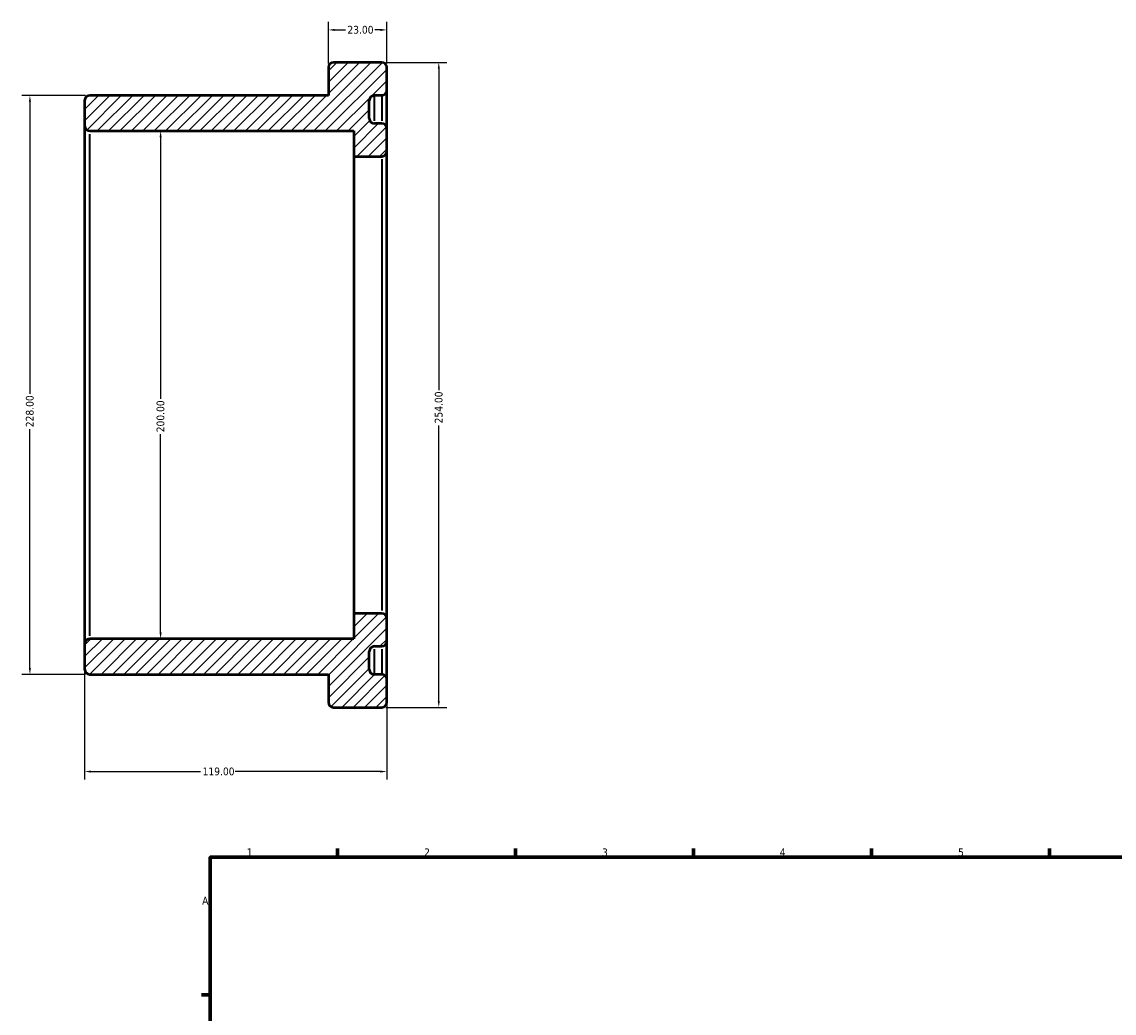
# Model space of a CAD drawing. Header units: millimetres. Extents: x -102 to 886, y -153 to 903.
# Tile 3 of 4: x -54 to 376, y 513 to 903. Entities that reach past the tile are written whole.
import ezdxf

# ---------------------------------------------------------------- set-up
doc = ezdxf.new("R2010")
doc.units = ezdxf.units.MM
for name, color, linetype, lineweight in [('Border (ANSI)', 7, 'Continuous', 70), ('Dimension (ANSI)', 7, 'Continuous', 25), ('Hatch (ANSI)', 7, 'Continuous', 18), ('Visible (ANSI)', 7, 'Continuous', 50), ('Visible Narrow (ANSI)', 7, 'Continuous', 35)]:
    doc.layers.add(name, color=color, linetype=linetype, lineweight=lineweight)
doc.styles.add('Note Text (ANSI)', font='tahoma.ttf')
doc.dimstyles.new('Default - mm (ANSI)', dxfattribs={"dimtxt": 3.048, "dimasz": 2.5, "dimexe": 3.175, "dimexo": 1.6002, "dimgap": 0.8, "dimtad": 0, "dimtoh": 1, "dimrnd": 1e-08, "dimzin": 4, "dimdsep": 46, "dimtxsty": 'Note Text (ANSI)', "dimcen": 0.09, "dimdle": 10, "dimclrd": 256, "dimclre": 256, "dimclrt": 256, "dimadec": 1, "dimazin": 1, "dimtfac": 1, "dimtofl": 0, "dimtmove": 0, "dimatfit": 3, "dimfxl": 1, "dimtolj": 1, "dimtzin": 4, "dimlwd": -1, "dimlwe": -1, "dimarcsym": 0})

# ---------------------------------------------------------------- blocks, each defined once
blk = doc.blocks.new('Borders Default Border')
at = {"layer": 'Border (ANSI)'}
for p, q in [((70.08, 574), (70.08, 577.45)), ((140.17, 574), (140.17, 577.45)), ((210.25, 574), (210.25, 577.45)), ((280.33, 574), (280.33, 577.45)), ((350.42, 574), (350.42, 577.45)), ((20, 519.75), (16.55, 519.75))]:
    blk.add_line(p, q, dxfattribs=at)
at = {"layer": 'Border (ANSI)', "flags": 128}
blk.add_lwpolyline([(20, 20), (20, 574), (821, 574), (821, 20), (20, 20)], dxfattribs=at)
at = {"layer": 'Border (ANSI)', "char_height": 3.05, "attachment_point": 7, "style": 'Note Text (ANSI)'}
for s, insert in [('1', (34.35, 574.4)), ('2', (104.2, 574.4)), ('3', (174.26, 574.34)), ('4', (244.23, 574.4)), ('5', (314.48, 574.34)), ('A', (16.78, 555.35))]:
    blk.add_mtext(s, dxfattribs=dict(at, insert=insert))
blk = doc.blocks.new('*D7')
at = {"layer": 'Defpoints', "color": 0, "transparency": 16777216}
for p in [(89.5, 668), (-29.5, 658), (-29.5, 607.73)]:
    blk.add_point(p, dxfattribs=at)
at = {"layer": 'Dimension (ANSI)', "transparency": 16777216}
for p, q in [((89.5, 666.4), (89.5, 604.55)), ((-29.5, 656.4), (-29.5, 604.55)), ((-27, 607.73), (16.16, 607.73)), ((87, 607.73), (29.84, 607.73))]:
    blk.add_line(p, q, dxfattribs=at)
for points in [[(-27, 608.14), (-27, 607.31), (-29.5, 607.73)], [(87, 608.14), (87, 607.31), (89.5, 607.73)]]:
    blk.add_solid(points, dxfattribs=at)
at = {"layer": 'Dimension (ANSI)', "transparency": 16777216, "insert": (16.96, 609.31), "char_height": 3.048, "attachment_point": 1, "style": 'Note Text (ANSI)'}
blk.add_mtext('\\A1;119.00', dxfattribs=at)
blk = doc.blocks.new('*D8')
at = {"layer": 'Defpoints', "color": 0, "transparency": 16777216}
for p in [(0.42, 860), (0.42, 660), (0.42, 660)]:
    blk.add_point(p, dxfattribs=at)
at = {"layer": 'Dimension (ANSI)', "transparency": 16777216}
for p, q in [((0.42, 857.5), (0.42, 754.46)), ((0.42, 662.5), (0.42, 740.54))]:
    blk.add_line(p, q, dxfattribs=at)
for points in [[(0, 857.5), (0.84, 857.5), (0.42, 860)], [(0, 662.5), (0.84, 662.5), (0.42, 660)]]:
    blk.add_solid(points, dxfattribs=at)
at = {"layer": 'Dimension (ANSI)', "transparency": 16777216, "insert": (-1.17, 741.34), "char_height": 3.048, "attachment_point": 1, "rotation": 90, "style": 'Note Text (ANSI)'}
blk.add_mtext('\\A1;200.00', dxfattribs=at)
blk = doc.blocks.new('*D9')
at = {"layer": 'Defpoints', "color": 0, "transparency": 16777216}
for p in [(89.5, 899.81), (66.5, 885), (89.5, 885)]:
    blk.add_point(p, dxfattribs=at)
at = {"layer": 'Dimension (ANSI)', "transparency": 16777216}
for p, q in [((66.5, 886.6), (66.5, 902.99)), ((69, 899.81), (73.18, 899.81)), ((87, 899.81), (84.82, 899.81)), ((89.5, 886.6), (89.5, 902.99))]:
    blk.add_line(p, q, dxfattribs=at)
for points in [[(69, 900.23), (69, 899.4), (66.5, 899.81)], [(87, 900.23), (87, 899.4), (89.5, 899.81)]]:
    blk.add_solid(points, dxfattribs=at)
at = {"layer": 'Dimension (ANSI)', "transparency": 16777216, "insert": (73.98, 901.4), "char_height": 3.048, "attachment_point": 1, "style": 'Note Text (ANSI)'}
blk.add_mtext('\\A1;23.00', dxfattribs=at)
blk = doc.blocks.new('*D10')
at = {"layer": 'Defpoints', "color": 0, "transparency": 16777216}
for p in [(87.5, 887), (87.5, 633), (109.97, 633)]:
    blk.add_point(p, dxfattribs=at)
at = {"layer": 'Dimension (ANSI)', "transparency": 16777216}
for p, q in [((89.1, 887), (113.15, 887)), ((109.97, 884.5), (109.97, 757.96)), ((109.97, 635.5), (109.97, 744.04)), ((89.1, 633), (113.15, 633))]:
    blk.add_line(p, q, dxfattribs=at)
for points in [[(109.56, 884.5), (110.39, 884.5), (109.97, 887)], [(109.56, 635.5), (110.39, 635.5), (109.97, 633)]]:
    blk.add_solid(points, dxfattribs=at)
at = {"layer": 'Dimension (ANSI)', "transparency": 16777216, "insert": (108.39, 744.84), "char_height": 3.048, "attachment_point": 1, "rotation": 90, "style": 'Note Text (ANSI)'}
blk.add_mtext('\\A1;254.00', dxfattribs=at)
blk = doc.blocks.new('*D12')
at = {"layer": 'Defpoints', "color": 0, "transparency": 16777216}
for p in [(-27.5, 874), (-51.04, 646), (-27.5, 646)]:
    blk.add_point(p, dxfattribs=at)
at = {"layer": 'Dimension (ANSI)', "transparency": 16777216}
for p, q in [((-29.1, 874), (-54.22, 874)), ((-51.04, 871.5), (-51.04, 756.46)), ((-51.04, 648.5), (-51.04, 742.54)), ((-29.1, 646), (-54.22, 646))]:
    blk.add_line(p, q, dxfattribs=at)
for points in [[(-51.46, 871.5), (-50.63, 871.5), (-51.04, 874)], [(-51.46, 648.5), (-50.63, 648.5), (-51.04, 646)]]:
    blk.add_solid(points, dxfattribs=at)
at = {"layer": 'Dimension (ANSI)', "transparency": 16777216, "insert": (-52.64, 743.34), "char_height": 3.048, "attachment_point": 1, "rotation": 90, "style": 'Note Text (ANSI)'}
blk.add_mtext('\\A1;228.00', dxfattribs=at)

msp = doc.modelspace()

# ---------------------------------------------------------------- hatches: boundary and pattern name
at = {"layer": 'Hatch (ANSI)'}
h = msp.add_hatch(dxfattribs=at)
h.set_pattern_fill('ANSI31', color=256, scale=25.4, style=0)
h.set_pattern_definition([(45, (0, 0), (-2.245064, 2.245064), [])])
edge = h.paths.add_edge_path()
edge.add_ellipse((87.5, 852), major_axis=(0, -2), ratio=1, start_angle=0, end_angle=90)
edge.add_line((89.5, 852), (89.5, 860.95))
edge.add_ellipse((87.5, 860.95), major_axis=(2, 0), ratio=1, start_angle=0, end_angle=90)
edge.add_line((87.5, 862.95), (84.6, 862.95))
edge.add_ellipse((84.6, 864.95), major_axis=(0, -2), ratio=1, start_angle=270, end_angle=360, ccw=False)
edge.add_line((82.6, 864.95), (82.6, 872.05))
edge.add_ellipse((84.6, 872.05), major_axis=(-2, 0), ratio=1, start_angle=270, end_angle=360, ccw=False)
edge.add_line((84.6, 874.05), (87.5, 874.05))
edge.add_ellipse((87.5, 876.05), major_axis=(0, -2), ratio=1, start_angle=0, end_angle=90)
edge.add_line((89.5, 876.05), (89.5, 885))
edge.add_ellipse((87.5, 885), major_axis=(2, 0), ratio=1, start_angle=0, end_angle=90)
edge.add_line((87.5, 887), (68.5, 887))
edge.add_ellipse((68.5, 885), major_axis=(0, 2), ratio=1, start_angle=0, end_angle=90)
edge.add_line((66.5, 885), (66.5, 874))
edge.add_line((66.5, 874), (-27.5, 874))
edge.add_ellipse((-27.5, 872), major_axis=(0, 2), ratio=1, start_angle=0, end_angle=90)
edge.add_line((-29.5, 872), (-29.5, 862))
edge.add_ellipse((-27.5, 862), major_axis=(-2, 0), ratio=1, start_angle=0, end_angle=90)
edge.add_line((-27.5, 860), (76.5, 860))
edge.add_line((76.5, 860), (76.5, 850))
edge.add_line((76.5, 850), (87.5, 850))
edge = h.paths.add_edge_path()
edge.add_ellipse((87.5, 668), major_axis=(2, 0), ratio=1, start_angle=0, end_angle=90)
edge.add_line((87.5, 670), (76.5, 670))
edge.add_line((76.5, 670), (76.5, 660))
edge.add_line((76.5, 660), (-27.5, 660))
edge.add_ellipse((-27.5, 658), major_axis=(0, 2), ratio=1, start_angle=0, end_angle=90)
edge.add_line((-29.5, 658), (-29.5, 648))
edge.add_ellipse((-27.5, 648), major_axis=(-2, 0), ratio=1, start_angle=0, end_angle=90)
edge.add_line((-27.5, 646), (66.5, 646))
edge.add_line((66.5, 646), (66.5, 635))
edge.add_ellipse((68.5, 635), major_axis=(-2, 0), ratio=1, start_angle=0, end_angle=90)
edge.add_line((68.5, 633), (87.5, 633))
edge.add_ellipse((87.5, 635), major_axis=(0, -2), ratio=1, start_angle=0, end_angle=90)
edge.add_line((89.5, 635), (89.5, 643.95))
edge.add_ellipse((87.5, 643.95), major_axis=(2, 0), ratio=1, start_angle=0, end_angle=90)
edge.add_line((87.5, 645.95), (84.6, 645.95))
edge.add_ellipse((84.6, 647.95), major_axis=(0, -2), ratio=1, start_angle=270, end_angle=360, ccw=False)
edge.add_line((82.6, 647.95), (82.6, 655.05))
edge.add_ellipse((84.6, 655.05), major_axis=(-2, 0), ratio=1, start_angle=270, end_angle=360, ccw=False)
edge.add_line((84.6, 657.05), (87.5, 657.05))
edge.add_ellipse((87.5, 659.05), major_axis=(0, -2), ratio=1, start_angle=0, end_angle=90)
edge.add_line((89.5, 659.05), (89.5, 668))

# ---------------------------------------------------------------- linework, layer by layer
at = {"layer": 'Visible (ANSI)'}
for p, q in [((87.5, 887), (68.5, 887)), ((66.5, 885), (66.5, 874)), ((89.5, 876.05), (89.5, 885)), ((66.5, 874), (-27.5, 874)), ((84.6, 874.05), (87.5, 874.05)), ((89.5, 860.95), (89.5, 876.05)), ((-29.5, 872), (-29.5, 862)), ((82.6, 864.95), (82.6, 872.05)), ((-29.5, 862), (-29.5, 658)), ((87.5, 862.95), (84.6, 862.95)), ((89.5, 852), (89.5, 860.95)), ((-27.5, 860), (76.5, 860)), ((76.5, 860), (76.5, 850)), ((89.5, 668), (89.5, 852)), ((76.5, 850), (87.5, 850)), ((76.5, 850), (76.5, 670)), ((87.5, 670), (76.5, 670)), ((76.5, 670), (76.5, 660)), ((89.5, 659.05), (89.5, 668)), ((76.5, 660), (-27.5, 660)), ((89.5, 643.95), (89.5, 659.05)), ((-29.5, 658), (-29.5, 648)), ((82.6, 647.95), (82.6, 655.05)), ((84.6, 657.05), (87.5, 657.05)), ((-27.5, 646), (66.5, 646)), ((66.5, 646), (66.5, 635)), ((87.5, 645.95), (84.6, 645.95)), ((89.5, 635), (89.5, 643.95)), ((68.5, 633), (87.5, 633))]:
    msp.add_line(p, q, dxfattribs=at)
for centre, start, end in [((68.5, 885), 90, 180), ((87.5, 885), 0, 90), ((-27.5, 872), 90, 180), ((84.6, 872.05), 90, 180), ((87.5, 876.05), 270, 0), ((84.6, 864.95), 180, 270), ((-27.5, 862), 180, 270), ((87.5, 860.95), 0, 90), ((87.5, 852), 270, 0), ((87.5, 668), 0, 90), ((-27.5, 658), 90, 180), ((87.5, 659.05), 270, 0), ((84.6, 655.05), 90, 180), ((-27.5, 648), 180, 270), ((84.6, 647.95), 180, 270), ((87.5, 643.95), 0, 90), ((68.5, 635), 180, 270), ((87.5, 635), 270, 0)]:
    msp.add_arc(centre, 2, start, end, dxfattribs=at)
at = {"layer": 'Visible Narrow (ANSI)'}
for p, q in [((84.6, 864.016), (84.6, 874.022)), ((87.5, 874.022), (87.5, 864.016)), ((-27.5, 661.231), (-27.5, 858.769)), ((87.5, 848.892), (87.5, 671.108)), ((84.6, 645.978), (84.6, 655.984)), ((87.5, 655.984), (87.5, 645.978))]:
    msp.add_line(p, q, dxfattribs=at)

# ---------------------------------------------------------------- block references
msp.add_blockref('Borders Default Border', (0, 0))

# ---------------------------------------------------------------- dimensions: what is measured, and where the dimension line sits
at = {"layer": 'Dimension (ANSI)'}
for base, p1, p2, angle, override, picture, middle in [((89.5, 899.815), (66.5, 885), (89.5, 885), 180, {"dimtoh": 0, "dimdec": 2, "dimtp": 0, "dimtm": 0, "dimtdec": 2, "dimatfit": 1}, '*D9', (79, 899.815)), ((109.975, 633), (87.5, 887), (87.5, 633), 90, {"dimtoh": 0, "dimdec": 2, "dimtp": 0, "dimtm": 0, "dimtdec": 2, "dimatfit": 1}, '*D10', (109.975, 751)), ((-51.044, 646), (-27.5, 874), (-27.5, 646), 90, {"dimtoh": 0, "dimdec": 2, "dimtp": 0, "dimtm": 0, "dimtdec": 2, "dimatfit": 1}, '*D12', (-51.044, 749.5)), ((0.421, 660), (0.421, 860), (0.421, 660), 270, {"dimtoh": 0, "dimdec": 2, "dimse1": 1, "dimse2": 1, "dimtp": 0, "dimtm": 0, "dimtdec": 2, "dimatfit": 1}, '*D8', (0.421, 747.5)), ((-29.5, 607.727), (89.5, 668), (-29.5, 658), 180, {"dimtoh": 0, "dimdec": 2, "dimtp": 0, "dimtm": 0, "dimtdec": 2, "dimatfit": 1}, '*D7', (23, 607.727))]:
    dim = msp.add_linear_dim(base=base, p1=p1, p2=p2, angle=angle, dimstyle='Default - mm (ANSI)', override=override, dxfattribs=at)
    dim.commit()
    dim.dimension.update_dxf_attribs({"geometry": picture, "text_midpoint": middle, "dimtype": 160})

doc.saveas('drawing.dxf')
